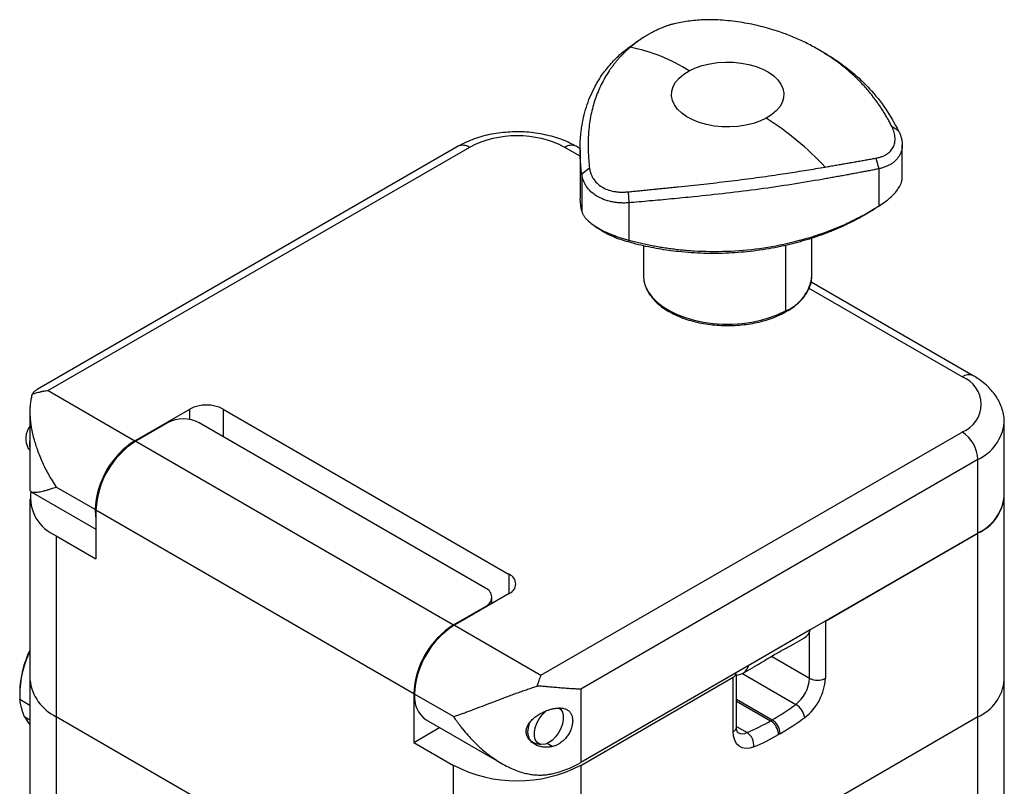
# Model space of a CAD drawing. Header units: inches. Extents: x 0.86 to 7.63, y 2.11 to 8.98.
# Tile 9 of 9: x 5.9 to 7.63, y 7.64 to 8.98. Entities that reach past the tile are written whole.
import ezdxf

# ---------------------------------------------------------------- set-up
doc = ezdxf.new("R2010")
doc.units = ezdxf.units.IN
doc.header["$MEASUREMENT"] = 0

msp = doc.modelspace()

# ---------------------------------------------------------------- linework, layer by layer
at = {"color": 7, "linetype": 'Continuous', "lineweight": 25}
for p, q in [((7.3105, 8.9245), (7.2998, 8.9307)), ((7.4407, 8.7879), (7.4292, 8.7948)), ((7.4471, 8.7067), (7.4471, 8.7636)), ((6.6693, 8.7611), (5.9315, 8.3352)), ((6.6889, 8.7591), (5.9512, 8.3333)), ((6.8828, 8.7437), (6.856, 8.7591)), ((6.8831, 8.7568), (6.8757, 8.7611)), ((6.8828, 8.7548), (6.8828, 8.6722)), ((7.4008, 8.7403), (7.406, 8.7215)), ((6.8993, 8.7228), (6.8856, 8.7125)), ((6.8856, 8.7125), (6.8856, 8.6475)), ((7.406, 8.7215), (7.406, 8.6565)), ((6.9669, 8.6813), (6.9679, 8.662)), ((6.9679, 8.662), (6.9679, 8.597)), ((7.406, 8.6565), (7.4008, 8.6525)), ((7.406, 8.6562), (7.4008, 8.6525)), ((6.9679, 8.597), (6.9669, 8.5936)), ((7.289, 8.535), (7.289, 8.6006)), ((6.9937, 8.5873), (6.9937, 8.535)), ((7.2425, 8.5878), (7.2425, 8.4729)), ((7.5716, 8.3593), (7.2876, 8.5233)), ((7.552, 8.3574), (7.2838, 8.5122)), ((5.9512, 8.3333), (6.1029, 8.2457)), ((5.919, 8.2968), (5.919, 8.1607)), ((6.1029, 8.2457), (6.199, 8.3011)), ((6.199, 8.2827), (6.199, 8.3011)), ((6.2574, 8.3011), (6.7585, 8.0118)), ((6.2574, 8.3011), (6.2574, 8.2529)), ((6.16, 8.277), (6.1043, 8.2449)), ((6.7168, 7.9877), (6.2157, 8.277)), ((7.6259, 8.1484), (7.6259, 8.277)), ((6.1043, 8.2449), (6.6611, 7.9234)), ((6.8142, 7.8351), (7.552, 8.2609)), ((5.9162, 8.2322), (5.919, 8.2291)), ((7.5798, 8.2127), (6.8838, 7.8109)), ((7.5798, 8.0841), (7.5798, 8.2127)), ((6.0333, 8.1251), (5.9651, 8.1645)), ((5.919, 8.1436), (5.919, 7.8269)), ((5.9213, 8.1565), (6.0347, 8.091)), ((7.6259, 7.8269), (7.6259, 8.1484)), ((6.0347, 8.1243), (6.0347, 8.0391)), ((6.5915, 7.8029), (6.0347, 8.1243)), ((5.9651, 8.0793), (6.0347, 8.0391)), ((5.9651, 8.0793), (5.9651, 7.7627)), ((7.5798, 8.0841), (7.2861, 7.9146)), ((7.3125, 7.9298), (7.5798, 8.0841)), ((7.5798, 7.7627), (7.5798, 8.0841)), ((6.7585, 7.9781), (6.7585, 8.0118)), ((6.7585, 7.9781), (6.6625, 7.9226)), ((6.7283, 7.9606), (6.7283, 7.9717)), ((6.6611, 7.9234), (6.7168, 7.9556)), ((6.7168, 7.9556), (6.7168, 7.954)), ((6.6625, 7.9226), (6.8142, 7.8351)), ((7.3125, 7.9298), (7.3125, 7.8299)), ((7.2861, 7.9146), (7.1775, 7.8519)), ((7.2552, 7.889), (7.2758, 7.9009)), ((7.2847, 7.8299), (7.2847, 7.911)), ((7.2182, 7.8683), (7.2847, 7.8299)), ((7.2242, 7.8719), (7.227, 7.8735)), ((7.1775, 7.8519), (6.8838, 7.6824)), ((7.1672, 7.8382), (7.1879, 7.8501)), ((6.8838, 7.6775), (7.1511, 7.8318)), ((7.1511, 7.7367), (7.1511, 7.8318)), ((7.1562, 7.8369), (7.1539, 7.8382)), ((7.1563, 7.8368), (7.1562, 7.8369)), ((7.1568, 7.7447), (7.1568, 7.8368)), ((7.1671, 7.8382), (7.2606, 7.7842)), ((5.919, 7.8269), (5.919, 7.3447)), ((7.6259, 7.3447), (7.6259, 7.8269)), ((5.9011, 7.806), (5.9011, 7.8028)), ((6.5915, 7.8029), (6.5915, 7.7177)), ((6.6611, 7.7627), (6.5929, 7.8021)), ((6.8838, 7.8109), (6.8838, 7.6824)), ((5.9015, 7.7932), (5.919, 7.7831)), ((7.1568, 7.7931), (7.2193, 7.7571)), ((7.1568, 7.7899), (7.2165, 7.7555)), ((5.919, 7.7567), (5.9099, 7.7619)), ((5.9651, 7.7627), (6.6611, 7.3609)), ((5.9651, 7.7627), (5.9651, 7.2804)), ((6.8493, 7.7753), (6.8471, 7.7778)), ((6.8838, 7.3609), (7.5798, 7.7627)), ((7.5798, 7.2804), (7.5798, 7.7627)), ((6.6133, 7.757), (6.7457, 7.6806)), ((7.1568, 7.7454), (7.1752, 7.7348)), ((7.2165, 7.7555), (7.2193, 7.7571)), ((6.5915, 7.7177), (6.6365, 7.7437)), ((7.2332, 7.733), (7.2304, 7.7313)), ((6.5915, 7.7177), (6.6611, 7.6775)), ((6.8038, 7.7161), (6.8139, 7.714)), ((6.8339, 7.7104), (6.8249, 7.7156)), ((6.6611, 7.3609), (6.6611, 7.6775)), ((6.8838, 7.6775), (6.8838, 7.3609))]:
    msp.add_line(p, q, dxfattribs=at)
at = {"color": 7, "linetype": 'Continuous', "lineweight": 25, "flags": 128}
for points in [[(7.0739, 8.893), (7.0848, 8.8981), (7.0968, 8.9023), (7.1098, 8.9054), (7.1234, 8.9075), (7.1373, 8.9084), (7.1514, 8.9081), (7.1652, 8.9067), (7.1785, 8.9042), (7.1911, 8.9006), (7.2027, 8.896), (7.213, 8.8905), (7.2219, 8.8842), (7.2291, 8.8773), (7.2346, 8.8698), (7.2381, 8.862), (7.2397, 8.8539), (7.2392, 8.8458), (7.2368, 8.8378), (7.2325, 8.8301), (7.2262, 8.8229), (7.2183, 8.8162), (7.2088, 8.8102)], [(7.2088, 8.8102), (7.1979, 8.8051), (7.1858, 8.8009), (7.1729, 8.7978), (7.1593, 8.7957), (7.1453, 8.7948), (7.1313, 8.7951), (7.1175, 8.7965), (7.1041, 8.799), (7.0915, 8.8026), (7.08, 8.8072), (7.0696, 8.8127), (7.0608, 8.819), (7.0535, 8.8259), (7.0481, 8.8334), (7.0446, 8.8412), (7.043, 8.8493), (7.0434, 8.8574), (7.0458, 8.8654), (7.0502, 8.8731), (7.0564, 8.8803), (7.0644, 8.887), (7.0739, 8.893)], [(6.9937, 8.535), (6.9947, 8.5252), (6.9976, 8.5154), (7.0025, 8.5059), (7.0093, 8.4968), (7.0179, 8.4882), (7.0281, 8.4803), (7.0398, 8.473), (7.053, 8.4667), (7.0673, 8.4612), (7.0826, 8.4567), (7.0988, 8.4533), (7.1155, 8.451), (7.1325, 8.4499), (7.1497, 8.4499), (7.1667, 8.451), (7.1834, 8.4533), (7.1996, 8.4566), (7.2149, 8.4611), (7.2293, 8.4665), (7.2425, 8.4729)], [(6.0333, 8.1251), (6.0341, 8.1141), (6.0347, 8.1099)], [(5.9099, 7.7619), (5.9156, 7.753), (5.919, 7.7492)], [(6.8281, 7.7172), (6.822, 7.7146), (6.8163, 7.7138), (6.8112, 7.7149), (6.8072, 7.7178), (6.8043, 7.7225), (6.8028, 7.7285), (6.8028, 7.7356), (6.8043, 7.7433), (6.8072, 7.7513), (6.8112, 7.7589), (6.8163, 7.7659), (6.822, 7.7717), (6.8234, 7.7728)], [(6.8464, 7.7777), (6.8491, 7.7755), (6.852, 7.7708), (6.8534, 7.7648), (6.8534, 7.7577), (6.852, 7.75), (6.8491, 7.742), (6.845, 7.7344), (6.84, 7.7274), (6.8342, 7.7216), (6.8281, 7.7172)], [(6.8038, 7.7161), (6.802, 7.7166), (6.7976, 7.7191), (6.7943, 7.7233), (6.7922, 7.7289), (6.7915, 7.7356), (6.7922, 7.7432), (6.7943, 7.7512), (6.7947, 7.7523)], [(7.1872, 7.7098), (7.1799, 7.7075), (7.173, 7.7069), (7.1668, 7.7081), (7.1614, 7.7109), (7.157, 7.7154), (7.1537, 7.7213), (7.1517, 7.7285), (7.1511, 7.7367)]]:
    msp.add_lwpolyline(points, dxfattribs=at)
at = {"color": 7, "linetype": 'Continuous', "lineweight": 25}
for centre, radius, start, end in [((6.9143, 8.6436), 0.2961, 57.3877, 79.0476), ((6.9337, 8.3729), 0.5166, 42.9149, 57.8337), ((6.7725, 8.598), 0.1815, 62.6097, 117.3903), ((6.6774, 8.743), 0.0198, 54.3824, 114.3071), ((6.8675, 8.743), 0.0198, 65.6929, 125.6176), ((7.215, 8.5419), 0.0743, 291.7071, 354.6388), ((7.2397, 8.4725), 0.00278, 303.2814, 7.9048), ((7.5634, 8.3423), 0.0189, 64.0408, 127.2537), ((7.5337, 8.3092), 0.0516, 290.7834, 69.2166), ((6.2282, 8.2447), 0.0635, 62.6097, 117.3903), ((6.1878, 8.2233), 0.0605, 62.6097, 117.3903), ((5.9481, 8.2493), 0.0362, 143.5102, 208.1248), ((7.545, 8.2864), 0.0814, 295.2764, 353.3685), ((5.9569, 8.2402), 0.0386, 168.6822, 191.3178), ((6.1839, 8.1186), 0.1507, 122.4873, 177.5127), ((6.1853, 8.1178), 0.1507, 122.4871, 177.5129), ((7.5193, 8.21), 0.0605, 2.6055, 57.3945), ((5.9925, 8.1465), 0.0725, 171.8358, 247.8662), ((7.545, 8.1578), 0.0814, 295.2735, 353.4064), ((7.5488, 8.1551), 0.0774, 293.5992, 355.0807), ((6.7521, 7.995), 0.018, 290.7834, 69.2166), ((6.7107, 7.9717), 0.0172, 290.7834, 69.2166), ((6.742, 7.7964), 0.1507, 122.4873, 177.5127), ((6.7434, 7.7956), 0.1507, 122.4871, 177.5129), ((7.2638, 7.9206), 0.0231, 301.2004, 344.8026), ((6.0795, 7.8012), 0.1785, 154.0683, 178.4642), ((6.0758, 7.8006), 0.1745, 153.9858, 182.4281), ((7.1564, 7.8573), 0.0218, 271.229, 345.7482), ((7.1455, 7.8425), 0.0121, 297.6449, 332.3489), ((5.9999, 7.8363), 0.0814, 186.5936, 244.7265), ((7.2233, 7.833), 0.0614, 307.3543, 357.13), ((7.2205, 7.8345), 0.0921, 307.3543, 357.13), ((7.2986, 7.8568), 0.0303, 242.6097, 297.3903), ((7.5488, 7.8336), 0.0774, 293.5992, 355.0807), ((6.6417, 7.797), 0.0491, 174.0725, 234.6153), ((6.9936, 8.1464), 0.45, 300.0998, 306.3973), ((7.2425, 7.7547), 0.0346, 10.9309, 58.3255), ((7.147, 7.7457), 0.0099, 294.3747, 354.3052), ((7.0321, 8.0733), 0.3675, 292.914, 300.1228), ((7.2002, 7.73), 0.0303, 2.6055, 57.3945), ((7.203, 7.7316), 0.0303, 2.6055, 57.3945), ((6.9973, 8.1399), 0.4704, 300.0998, 306.3973), ((7.1671, 7.7505), 0.0176, 243.2774, 297.2126), ((7.1601, 7.7122), 0.0272, 354.9613, 56.387), ((7.0376, 8.0636), 0.3842, 292.914, 300.1228), ((6.7725, 7.8911), 0.2408, 242.4576, 297.5424), ((6.7903, 7.8488), 0.191, 283.2092, 299.3235)]:
    msp.add_arc(centre, radius, start, end, dxfattribs=at)
for points, knots in [([(7.0278, 8.9692), (7.0258, 8.9683), (7.0218, 8.9666), (7.016, 8.9639), (7.0103, 8.961), (7.0047, 8.9581), (6.9994, 8.955), (6.9942, 8.9518), (6.9892, 8.9485), (6.9843, 8.9451), (6.9796, 8.9416), (6.975, 8.938), (6.9721, 8.9355), (6.9706, 8.9343)], [0, 0, 0, 0, 0.095352, 0.189688, 0.283045, 0.37546, 0.466975, 0.557636, 0.647492, 0.736597, 0.825008, 0.912787, 1, 1, 1, 1]), ([(7.1239, 8.9822), (7.1227, 8.9823), (7.1204, 8.9824), (7.1168, 8.9825), (7.1132, 8.9826), (7.1096, 8.9826), (7.1059, 8.9825), (7.1022, 8.9825), (7.0953, 8.9822), (7.0851, 8.9815), (7.0719, 8.98), (7.0591, 8.9779), (7.0492, 8.9758), (7.0419, 8.974), (7.0369, 8.9725), (7.0321, 8.9709), (7.0293, 8.9698), (7.0278, 8.9692)], [0, 0, 0, 0, 0.036382, 0.0725, 0.108393, 0.1441, 0.17966, 0.215114, 0.250499, 0.375791, 0.500202, 0.624706, 0.750116, 0.811929, 0.874042, 0.936662, 1, 1, 1, 1]), ([(7.4292, 8.7948), (7.428, 8.7972), (7.4257, 8.8019), (7.4219, 8.8088), (7.418, 8.8156), (7.414, 8.8221), (7.4099, 8.8285), (7.4057, 8.8347), (7.4014, 8.8407), (7.397, 8.8466), (7.3925, 8.8523), (7.3879, 8.8579), (7.3832, 8.8633), (7.3749, 8.8725), (7.3626, 8.8848), (7.3455, 8.8996), (7.3275, 8.9133), (7.3084, 8.9259), (7.2883, 8.9373), (7.2673, 8.9477), (7.2452, 8.9568), (7.2251, 8.9638), (7.207, 8.969), (7.1915, 8.9729), (7.1754, 8.9762), (7.1587, 8.9789), (7.1415, 8.981), (7.1298, 8.9818), (7.1239, 8.9822)], [0, 0, 0, 0, 0.0219757, 0.0437126, 0.0652189, 0.0865038, 0.1075774, 0.1284506, 0.1491353, 0.1696444, 0.1899918, 0.2101923, 0.2302617, 0.2502166, 0.3132886, 0.375481, 0.4378061, 0.4998544, 0.561763, 0.6239534, 0.6861454, 0.7492225, 0.7893336, 0.8299697, 0.8712542, 0.913295, 0.9561844, 1, 1, 1, 1]), ([(6.8856, 8.7125), (6.8847, 8.7217), (6.8826, 8.7404), (6.8826, 8.7674), (6.8854, 8.7976), (6.8929, 8.8303), (6.9054, 8.8604), (6.92, 8.8849), (6.9349, 8.904), (6.9542, 8.9242), (6.9708, 8.9359), (6.9807, 8.9428)], [0, 0, 0, 0, 0.093485, 0.189183, 0.28725, 0.428831, 0.574103, 0.671512, 0.767225, 0.861345, 1, 1, 1, 1]), ([(6.9932, 8.9511), (6.9911, 8.9497), (6.9869, 8.947), (6.9827, 8.9443), (6.9806, 8.9429)], [0, 0, 0, 0, 0.50006, 1, 1, 1, 1]), ([(6.9706, 8.9343), (6.969, 8.9329), (6.9658, 8.9301), (6.9612, 8.9258), (6.9568, 8.9214), (6.9525, 8.9169), (6.9484, 8.9123), (6.9445, 8.9076), (6.9408, 8.9028), (6.9371, 8.8979), (6.9322, 8.8908), (6.9263, 8.8813), (6.9198, 8.8692), (6.9141, 8.8565), (6.9075, 8.8392), (6.9013, 8.8161), (6.898, 8.7928), (6.8969, 8.7745), (6.8967, 8.7623), (6.897, 8.7496), (6.8978, 8.7364), (6.8988, 8.7274), (6.8993, 8.7228)], [0, 0, 0, 0, 0.0284953, 0.0567304, 0.0847407, 0.1125635, 0.1402375, 0.1678034, 0.195303, 0.2227799, 0.2502786, 0.3123639, 0.3744078, 0.4364144, 0.4985849, 0.6222715, 0.7490225, 0.7975537, 0.8468216, 0.8969285, 0.947963, 1, 1, 1, 1]), ([(7.3102, 8.9241), (7.3132, 8.9226), (7.3257, 8.9161), (7.3451, 8.9021), (7.3689, 8.8831), (7.3939, 8.8583), (7.4191, 8.8275), (7.4336, 8.8009), (7.4407, 8.7879)], [0, 0, 0, 0, 0.049931, 0.21123, 0.36972, 0.525573, 0.767026, 1, 1, 1, 1]), ([(6.8757, 8.7611), (6.8733, 8.7624), (6.8666, 8.7661), (6.8548, 8.7714), (6.8402, 8.7766), (6.8249, 8.7807), (6.809, 8.7837), (6.7929, 8.7857), (6.7766, 8.7865), (6.7602, 8.7862), (6.7439, 8.7848), (6.7279, 8.7824), (6.7123, 8.7788), (6.6973, 8.7741), (6.6827, 8.7683), (6.6738, 8.7635), (6.6693, 8.7611)], [0, 0, 0, 0, 0.0411964, 0.1151345, 0.1889355, 0.2625349, 0.3358468, 0.4089049, 0.4818056, 0.5546761, 0.6276462, 0.7008283, 0.7743725, 0.8484194, 0.9230772, 1, 1, 1, 1]), ([(7.4008, 8.7403), (7.4018, 8.7405), (7.4039, 8.7408), (7.4068, 8.7416), (7.4096, 8.7424), (7.4123, 8.7434), (7.4148, 8.7445), (7.4172, 8.7457), (7.4214, 8.7481), (7.4267, 8.7523), (7.4316, 8.7592), (7.4344, 8.7671), (7.4349, 8.7745), (7.4341, 8.7806), (7.4331, 8.7852), (7.4315, 8.79), (7.43, 8.7932), (7.4292, 8.7948)], [0, 0, 0, 0, 0.036382, 0.0725, 0.108393, 0.1441, 0.17966, 0.215114, 0.250499, 0.375791, 0.500202, 0.624706, 0.750116, 0.811929, 0.874042, 0.936662, 1, 1, 1, 1]), ([(7.4407, 8.7879), (7.4411, 8.7869), (7.4421, 8.785), (7.4433, 8.7822), (7.4443, 8.7794), (7.4452, 8.7766), (7.4459, 8.7739), (7.4464, 8.7712), (7.4468, 8.7686), (7.4473, 8.7633), (7.4467, 8.7555), (7.4433, 8.746), (7.4374, 8.7376), (7.4305, 8.7317), (7.4239, 8.7278), (7.4185, 8.7253), (7.4126, 8.7232), (7.4082, 8.7221), (7.406, 8.7215)], [0, 0, 0, 0, 0.032571, 0.064728, 0.096474, 0.127811, 0.158743, 0.189274, 0.219406, 0.249144, 0.375539, 0.499849, 0.62404, 0.750344, 0.810324, 0.87191, 0.935126, 1, 1, 1, 1]), ([(7.3121, 8.7247), (7.3151, 8.7252), (7.3211, 8.7262), (7.33, 8.7277), (7.3389, 8.7293), (7.3478, 8.7309), (7.3567, 8.7324), (7.3656, 8.734), (7.3745, 8.7356), (7.3833, 8.7372), (7.3921, 8.7387), (7.3979, 8.7397), (7.4008, 8.7403)], [0, 0, 0, 0, 0.095949, 0.192595, 0.290024, 0.388316, 0.487547, 0.587786, 0.689095, 0.791534, 0.895153, 1, 1, 1, 1]), ([(6.9679, 8.662), (6.9666, 8.6619), (6.9638, 8.6618), (6.9598, 8.6617), (6.9559, 8.6618), (6.9521, 8.662), (6.9483, 8.6623), (6.9447, 8.6628), (6.9411, 8.6633), (6.934, 8.6647), (6.9237, 8.6677), (6.9116, 8.6737), (6.9014, 8.6814), (6.8949, 8.689), (6.8909, 8.6957), (6.8885, 8.701), (6.8867, 8.7066), (6.886, 8.7105), (6.8856, 8.7125)], [0, 0, 0, 0, 0.032571, 0.064728, 0.096474, 0.127811, 0.158743, 0.189274, 0.219406, 0.249144, 0.375539, 0.499849, 0.62404, 0.750344, 0.810324, 0.87191, 0.935126, 1, 1, 1, 1]), ([(6.8993, 8.7228), (6.8995, 8.7218), (6.8997, 8.7199), (6.9004, 8.7171), (6.9011, 8.7143), (6.9021, 8.7117), (6.9032, 8.7091), (6.9045, 8.7066), (6.9072, 8.7021), (6.9121, 8.6962), (6.9205, 8.6897), (6.9305, 8.6849), (6.9399, 8.6823), (6.9479, 8.6812), (6.9541, 8.6808), (6.9604, 8.6808), (6.9647, 8.6811), (6.9669, 8.6813)], [0, 0, 0, 0, 0.036382, 0.0725, 0.108393, 0.1441, 0.17966, 0.215114, 0.250499, 0.375791, 0.500202, 0.624706, 0.750116, 0.811929, 0.874042, 0.936662, 1, 1, 1, 1]), ([(6.9669, 8.6813), (6.9699, 8.6816), (6.9759, 8.6822), (6.9848, 8.6831), (6.9938, 8.684), (7.0026, 8.6849), (7.0114, 8.6858), (7.0202, 8.6867), (7.0289, 8.6875), (7.0375, 8.6884), (7.0462, 8.6893), (7.0667, 8.6914), (7.0991, 8.6948), (7.1359, 8.699), (7.1649, 8.7026), (7.1866, 8.7055), (7.2081, 8.7084), (7.2279, 8.7113), (7.2461, 8.714), (7.2627, 8.7166), (7.2793, 8.7192), (7.2958, 8.7219), (7.3066, 8.7237), (7.3121, 8.7247)], [0, 0, 0, 0, 0.026234, 0.052207, 0.077928, 0.103405, 0.128648, 0.153668, 0.178476, 0.203086, 0.22751, 0.251763, 0.378067, 0.501353, 0.563738, 0.625934, 0.687958, 0.75007, 0.799474, 0.848927, 0.898678, 0.948963, 1, 1, 1, 1]), ([(7.406, 8.7215), (7.4033, 8.721), (7.3978, 8.7199), (7.3895, 8.7183), (7.381, 8.7167), (7.3723, 8.7151), (7.3634, 8.7134), (7.3544, 8.7117), (7.3452, 8.71), (7.3358, 8.7083), (7.3263, 8.7066), (7.3166, 8.7048), (7.2928, 8.7007), (7.2535, 8.6941), (7.1973, 8.6858), (7.1398, 8.6787), (7.0946, 8.6738), (7.0624, 8.6707), (7.0429, 8.6688), (7.0236, 8.667), (7.0047, 8.6653), (6.9862, 8.6636), (6.974, 8.6625), (6.9679, 8.662)], [0, 0, 0, 0, 0.022031, 0.044198, 0.066503, 0.088951, 0.111542, 0.134281, 0.15717, 0.180212, 0.203409, 0.226764, 0.250279, 0.373611, 0.500157, 0.626841, 0.750304, 0.793188, 0.835543, 0.877385, 0.91873, 0.959596, 1, 1, 1, 1]), ([(7.406, 8.6565), (7.4103, 8.6593), (7.4186, 8.6646), (7.429, 8.6734), (7.4374, 8.6824), (7.4433, 8.6915), (7.4467, 8.6997), (7.4468, 8.7046), (7.4469, 8.7067)], [0, 0, 0, 0, 0.176957, 0.344956, 0.520147, 0.692449, 0.864584, 1, 1, 1, 1]), ([(6.8829, 8.6722), (6.8829, 8.6718), (6.8819, 8.6626), (6.8838, 8.6549), (6.8856, 8.6475)], [0, 0, 0, 0, 0.0365232, 1, 1, 1, 1]), ([(7.4061, 8.6561), (7.4075, 8.6571), (7.4104, 8.6591), (7.4133, 8.6611), (7.4147, 8.6621)], [0, 0, 0, 0, 0.501566, 1, 1, 1, 1]), ([(6.8856, 8.6475), (6.8858, 8.6469), (6.8861, 8.6458), (6.8868, 8.644), (6.8876, 8.6422), (6.8886, 8.6405), (6.8897, 8.6387), (6.8909, 8.637), (6.8923, 8.6352), (6.8955, 8.6317), (6.9014, 8.6263), (6.9116, 8.6193), (6.9237, 8.6126), (6.935, 8.6076), (6.9446, 8.604), (6.9521, 8.6015), (6.9598, 8.5991), (6.9652, 8.5977), (6.9679, 8.597)], [0, 0, 0, 0, 0.0325711, 0.064728, 0.0964736, 0.1278111, 0.1587434, 0.189274, 0.2194063, 0.2491437, 0.3755386, 0.4998494, 0.6240398, 0.7503442, 0.8103245, 0.8719095, 0.9351263, 1, 1, 1, 1]), ([(6.9679, 8.597), (6.9712, 8.5961), (6.9778, 8.5943), (6.9879, 8.5919), (6.998, 8.5896), (7.0082, 8.5875), (7.0185, 8.5856), (7.0289, 8.5838), (7.0395, 8.5823), (7.0501, 8.5809), (7.0608, 8.5798), (7.0716, 8.5788), (7.0978, 8.577), (7.14, 8.5765), (7.1975, 8.5815), (7.2537, 8.592), (7.2958, 8.6044), (7.3249, 8.6152), (7.3422, 8.6224), (7.359, 8.6302), (7.3753, 8.6384), (7.3909, 8.6472), (7.401, 8.6534), (7.406, 8.6565)], [0, 0, 0, 0, 0.022031, 0.044198, 0.066503, 0.088951, 0.111542, 0.134281, 0.15717, 0.180212, 0.203409, 0.226764, 0.250279, 0.373611, 0.500157, 0.626841, 0.750304, 0.793188, 0.835543, 0.877385, 0.91873, 0.959596, 1, 1, 1, 1]), ([(7.4008, 8.6525), (7.3982, 8.6509), (7.3929, 8.6475), (7.3849, 8.6427), (7.3769, 8.6381), (7.3688, 8.6338), (7.3608, 8.6296), (7.3527, 8.6256), (7.3446, 8.6218), (7.3365, 8.6181), (7.3284, 8.6146), (7.3203, 8.6113), (7.3148, 8.6092), (7.3121, 8.6082)], [0, 0, 0, 0, 0.095366, 0.189714, 0.283079, 0.375499, 0.467016, 0.557676, 0.647529, 0.736628, 0.825031, 0.9128, 1, 1, 1, 1]), ([(6.9053, 8.6237), (6.9069, 8.6226), (6.91, 8.6203), (6.9132, 8.618), (6.9148, 8.6169)], [0, 0, 0, 0, 0.499969, 1, 1, 1, 1]), ([(6.9669, 8.5936), (6.9626, 8.5949), (6.954, 8.5975), (6.9417, 8.6022), (6.9305, 8.6074), (6.9214, 8.6124), (6.9168, 8.6156), (6.915, 8.6169)], [0, 0, 0, 0, 0.215131, 0.426788, 0.640488, 0.852685, 1, 1, 1, 1]), ([(7.3121, 8.6082), (7.309, 8.6071), (7.303, 8.6048), (7.2938, 8.6017), (7.2847, 8.5987), (7.2755, 8.596), (7.2664, 8.5934), (7.2572, 8.5909), (7.248, 8.5887), (7.2387, 8.5865), (7.2254, 8.5838), (7.2081, 8.5806), (7.1866, 8.5776), (7.1649, 8.5753), (7.136, 8.5734), (7.0992, 8.573), (7.064, 8.5754), (7.0376, 8.5787), (7.0202, 8.5814), (7.0026, 8.5848), (6.9847, 8.5887), (6.9729, 8.592), (6.9669, 8.5936)], [0, 0, 0, 0, 0.028448, 0.056636, 0.084601, 0.112378, 0.140006, 0.167526, 0.19498, 0.222411, 0.249862, 0.311991, 0.374053, 0.436081, 0.498283, 0.621588, 0.747912, 0.79665, 0.846131, 0.896459, 0.947723, 1, 1, 1, 1]), ([(7.2412, 8.4702), (7.2433, 8.4713), (7.2492, 8.4746), (7.258, 8.4807), (7.2672, 8.4885), (7.2749, 8.4969), (7.281, 8.5058), (7.2855, 8.5151), (7.2882, 8.5246), (7.2893, 8.5328), (7.2887, 8.5377), (7.2886, 8.5394)], [0, 0, 0, 0, 0.066045, 0.191356, 0.316785, 0.442025, 0.566722, 0.690436, 0.812819, 0.933873, 1, 1, 1, 1]), ([(6.9941, 8.5305), (6.9942, 8.529), (6.9944, 8.5245), (6.9966, 8.5168), (7.0006, 8.5077), (7.0063, 8.4989), (7.0135, 8.4905), (7.0222, 8.4826), (7.0323, 8.4753), (7.0437, 8.4687), (7.0562, 8.4629), (7.0697, 8.4579), (7.084, 8.4538), (7.099, 8.4507), (7.1144, 8.4485), (7.1301, 8.4473), (7.146, 8.4471), (7.1618, 8.4479), (7.1773, 8.4497), (7.1925, 8.4524), (7.2071, 8.4561), (7.2209, 8.4607), (7.2323, 8.4655), (7.2388, 8.4689), (7.2412, 8.4702)], [0, 0, 0, 0, 0.020701, 0.066653, 0.112803, 0.159375, 0.206424, 0.253869, 0.301568, 0.34939, 0.397236, 0.445056, 0.492834, 0.540571, 0.588275, 0.635955, 0.683624, 0.731296, 0.778979, 0.826687, 0.874432, 0.922228, 0.970085, 1, 1, 1, 1]), ([(7.6257, 8.2769), (7.6257, 8.2791), (7.6258, 8.2851), (7.6241, 8.2949), (7.6208, 8.306), (7.6158, 8.3166), (7.6094, 8.3267), (7.6015, 8.3363), (7.5921, 8.3452), (7.5821, 8.353), (7.5749, 8.3573), (7.5716, 8.3593)], [0, 0, 0, 0, 0.064295, 0.17818, 0.291814, 0.406527, 0.523543, 0.643858, 0.768041, 0.896027, 1, 1, 1, 1]), ([(5.923, 8.327), (5.9239, 8.3283), (5.9258, 8.331), (5.9288, 8.3336), (5.9309, 8.3348), (5.9316, 8.3351)], [0, 0, 0, 0, 0.397398, 0.829317, 1, 1, 1, 1]), ([(5.9512, 8.3333), (5.9497, 8.3331), (5.947, 8.3327), (5.9431, 8.332), (5.9399, 8.3314), (5.9354, 8.3304), (5.9298, 8.3291), (5.9252, 8.3276), (5.923, 8.327)], [0, 0, 0, 0, 0.156468, 0.29196, 0.406476, 0.500015, 0.764954, 1, 1, 1, 1]), ([(5.923, 8.327), (5.9227, 8.3258), (5.922, 8.3234), (5.9212, 8.3197), (5.9204, 8.3158), (5.9199, 8.3117), (5.9194, 8.3075), (5.9191, 8.303), (5.919, 8.2984), (5.919, 8.2937), (5.9194, 8.284), (5.9212, 8.2684), (5.9259, 8.2476), (5.933, 8.226), (5.9403, 8.2087), (5.9473, 8.1945), (5.9525, 8.185), (5.9584, 8.1748), (5.9627, 8.1683), (5.9651, 8.1645)], [0, 0, 0, 0, 0.0256285, 0.051778, 0.0784626, 0.1056957, 0.1334898, 0.161857, 0.1908081, 0.2203539, 0.250504, 0.3688304, 0.5002573, 0.6168831, 0.7502886, 0.8089605, 0.8748949, 0.9269747, 1, 1, 1, 1]), ([(5.919, 8.1607), (5.919, 8.1607), (5.9189, 8.1597), (5.9194, 8.1583), (5.9208, 8.1566), (5.9231, 8.1557), (5.9263, 8.1553), (5.9299, 8.1554), (5.9344, 8.156), (5.9393, 8.1569), (5.9449, 8.1583), (5.9507, 8.1599), (5.9574, 8.162), (5.9623, 8.1636), (5.9651, 8.1645)], [0, 0, 0, 0, 0.00501, 0.092104, 0.184478, 0.282312, 0.368802, 0.461164, 0.547605, 0.641232, 0.725481, 0.820335, 0.895104, 1, 1, 1, 1]), ([(7.227, 7.8735), (7.2295, 7.8749), (7.2342, 7.8777), (7.2409, 7.8813), (7.248, 7.8851), (7.2533, 7.8877), (7.2551, 7.889), (7.2552, 7.889)], [0, 0, 0, 0, 0.222819, 0.437805, 0.646386, 0.989675, 1, 1, 1, 1]), ([(7.1878, 7.8502), (7.1882, 7.8504), (7.1907, 7.8518), (7.1953, 7.8545), (7.2034, 7.8595), (7.2133, 7.8655), (7.2206, 7.8698), (7.2242, 7.8719)], [0, 0, 0, 0, 0.028281, 0.185498, 0.351863, 0.675894, 1, 1, 1, 1]), ([(6.8077, 7.8162), (6.8081, 7.8173), (6.8088, 7.8195), (6.8099, 7.8229), (6.8111, 7.8264), (6.8125, 7.8306), (6.8136, 7.8334), (6.8142, 7.8351)], [0, 0, 0, 0, 0.153378, 0.320051, 0.500027, 0.708049, 1, 1, 1, 1]), ([(6.6611, 7.7627), (6.6625, 7.7632), (6.665, 7.764), (6.6687, 7.7653), (6.6719, 7.7665), (6.6764, 7.7681), (6.6823, 7.7702), (6.693, 7.7742), (6.7067, 7.7793), (6.7249, 7.7863), (6.7438, 7.7935), (6.7604, 7.7998), (6.773, 7.8044), (6.782, 7.8076), (6.7908, 7.8107), (6.7993, 7.8135), (6.8049, 7.8153), (6.8077, 7.8162)], [0, 0, 0, 0, 0.039132, 0.073029, 0.10169, 0.125115, 0.191047, 0.249725, 0.38313, 0.499764, 0.63119, 0.749525, 0.803353, 0.855249, 0.905275, 0.953499, 1, 1, 1, 1]), ([(6.8838, 7.8109), (6.8825, 7.811), (6.8801, 7.811), (6.8765, 7.8111), (6.8732, 7.8112), (6.8703, 7.8113), (6.8656, 7.8116), (6.8588, 7.8121), (6.8494, 7.8128), (6.8398, 7.8137), (6.8305, 7.8145), (6.8223, 7.8152), (6.815, 7.8158), (6.8101, 7.8161), (6.8077, 7.8162)], [0, 0, 0, 0, 0.063452, 0.120167, 0.170146, 0.21339, 0.249897, 0.38225, 0.499115, 0.630117, 0.749747, 0.837812, 0.921185, 1, 1, 1, 1]), ([(5.9099, 7.7619), (5.9094, 7.7631), (5.9085, 7.7653), (5.9073, 7.7687), (5.9062, 7.772), (5.9052, 7.7752), (5.9041, 7.7791), (5.903, 7.7835), (5.902, 7.7885), (5.9017, 7.7916), (5.9015, 7.7932)], [0, 0, 0, 0, 0.100449, 0.20028, 0.29983, 0.399444, 0.49947, 0.666222, 0.83253, 1, 1, 1, 1]), ([(6.6611, 7.7627), (6.6624, 7.7609), (6.6648, 7.7573), (6.6683, 7.7524), (6.6716, 7.7481), (6.6744, 7.7444), (6.6791, 7.7385), (6.6857, 7.7306), (6.6979, 7.7175), (6.7109, 7.7053), (6.7248, 7.6943), (6.7397, 7.6838), (6.7589, 7.6729), (6.7782, 7.6657), (6.7921, 7.6624), (6.8011, 7.661), (6.8097, 7.6604), (6.8181, 7.6605), (6.8262, 7.6613), (6.8314, 7.6624), (6.8339, 7.6629)], [0, 0, 0, 0, 0.031718, 0.060082, 0.085091, 0.106746, 0.125046, 0.191053, 0.249689, 0.37495, 0.439223, 0.499419, 0.631679, 0.749276, 0.794693, 0.838467, 0.88073, 0.92163, 0.961327, 1, 1, 1, 1]), ([(6.8339, 7.7104), (6.8331, 7.7102), (6.8313, 7.7098), (6.8287, 7.7094), (6.8261, 7.7092), (6.8235, 7.7091), (6.8209, 7.7092), (6.8165, 7.7096), (6.8107, 7.7109), (6.8037, 7.7139), (6.7976, 7.7181), (6.7926, 7.7234), (6.7893, 7.7296), (6.7881, 7.7365), (6.7893, 7.7435), (6.7926, 7.7502), (6.7975, 7.7563), (6.8036, 7.7618), (6.8106, 7.7666), (6.8174, 7.7702), (6.8234, 7.7729), (6.8287, 7.7749), (6.8322, 7.7758), (6.8339, 7.7763)], [0, 0, 0, 0, 0.020629, 0.041243, 0.061914, 0.082709, 0.103698, 0.124946, 0.187619, 0.249783, 0.313558, 0.374547, 0.437995, 0.499273, 0.561879, 0.624525, 0.685765, 0.749845, 0.81218, 0.87505, 0.917285, 0.958752, 1, 1, 1, 1]), ([(6.8339, 7.7763), (6.8348, 7.7765), (6.8364, 7.7768), (6.8389, 7.7773), (6.8413, 7.7776), (6.8436, 7.7778), (6.8459, 7.7779), (6.8497, 7.7779), (6.8546, 7.7773), (6.8599, 7.7752), (6.8643, 7.7719), (6.8674, 7.7674), (6.8694, 7.762), (6.87, 7.7557), (6.8694, 7.7488), (6.8675, 7.7416), (6.8643, 7.7344), (6.86, 7.7277), (6.8546, 7.7216), (6.849, 7.7171), (6.8437, 7.7139), (6.8389, 7.7118), (6.8356, 7.7108), (6.8339, 7.7104)], [0, 0, 0, 0, 0.021254, 0.042225, 0.062988, 0.083621, 0.104201, 0.124807, 0.187542, 0.249775, 0.312292, 0.374797, 0.437232, 0.499749, 0.562178, 0.624668, 0.687167, 0.749693, 0.812025, 0.874875, 0.916162, 0.957661, 1, 1, 1, 1]), ([(7.1592, 7.7348), (7.1592, 7.7348), (7.1592, 7.7347), (7.1585, 7.7356), (7.1576, 7.7379), (7.1569, 7.7412), (7.1569, 7.7438), (7.1568, 7.7447)], [0, 0, 0, 0, 0.2509024, 0.4666183, 0.6690586, 0.8823129, 1, 1, 1, 1])]:
    msp.add_open_spline(points, degree=3, knots=knots, dxfattribs=at)

doc.saveas('drawing.dxf')
